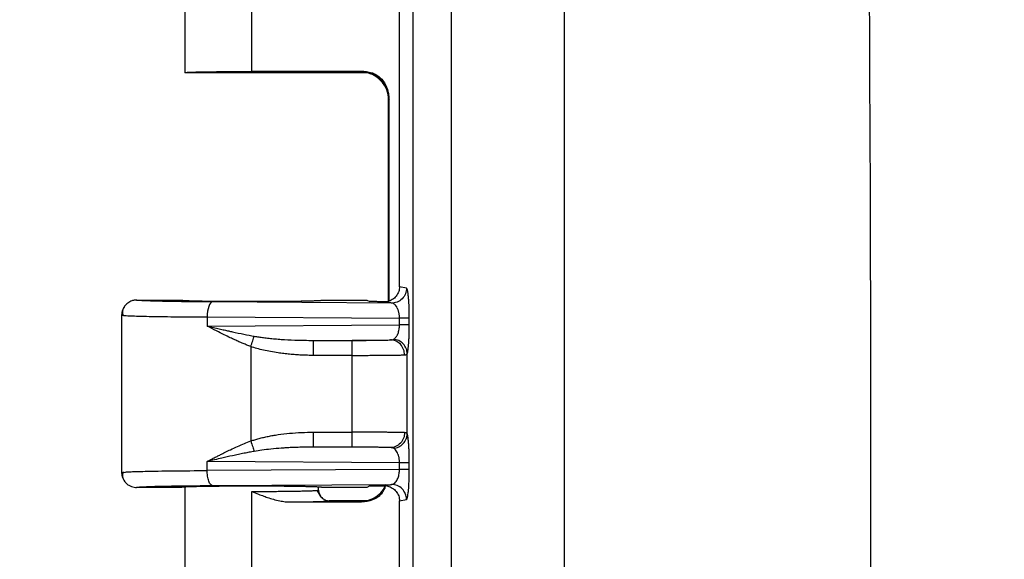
# Model space of a CAD drawing. Header units: inches. Extents: x 1 to 43, y 1 to 33.
# Tile 7 of 20: x 10 to 12.3, y 13.2 to 14.4. Entities that reach past the tile are written whole.
import ezdxf

# ---------------------------------------------------------------- set-up
doc = ezdxf.new("R2010")
doc.units = ezdxf.units.IN
doc.header["$LTSCALE"] = 4
doc.header["$MEASUREMENT"] = 0
doc.layers.add('DIMENSIONS', color=140, linetype='Continuous', lineweight=25)
doc.styles.add('SLDTEXTSTYLE0', font='TXT', dxfattribs={"width": 0.7})
doc.dimstyles.new('SLDDIMSTYLE0', dxfattribs={"dimtxt": 0.339844, "dimasz": 0.52, "dimexe": 0, "dimexo": 0.0625, "dimgap": 0.084961, "dimtad": 0, "dimtih": 1, "dimtoh": 1, "dimrnd": 1e-09, "dimzin": 12, "dimdsep": 46, "dimtxsty": 'SLDTEXTSTYLE0', "dimsah": 1, "dimcen": 0.09, "dimadec": 0, "dimazin": 3, "dimtfac": 1, "dimtofl": 0, "dimtmove": 0, "dimatfit": 3, "dimfxl": 0, "dimfrac": 2, "dimtolj": 1, "dimtzin": 12, "dimarcsym": 0})
doc.dimstyles.new('SLDDIMSTYLE2', dxfattribs={"dimtxt": 0.339844, "dimasz": 0.52, "dimexe": 0, "dimexo": 0.0625, "dimgap": 0.084961, "dimtad": 0, "dimtih": 1, "dimtoh": 1, "dimrnd": 1e-09, "dimzin": 4, "dimdsep": 46, "dimtxsty": 'SLDTEXTSTYLE0', "dimsah": 1, "dimcen": 0.09, "dimadec": 0, "dimazin": 1, "dimtfac": 1, "dimtofl": 0, "dimtmove": 0, "dimatfit": 3, "dimfxl": 0, "dimfrac": 2, "dimtolj": 1, "dimtzin": 12, "dimarcsym": 0})

# ---------------------------------------------------------------- blocks, each defined once
blk = doc.blocks.new('_D_3')
at = {"layer": 'DIMENSIONS'}
for p, q in [((10.2606, 18.4229), (10.2606, 24.3305)), ((20.9368, 13.4891), (20.9368, 24.3305)), ((10.2606, 23.8305), (14.5464, 23.8305)), ((15.0069, 23.8305), (14.8928, 23.8305)), ((14.8928, 23.8305), (14.8928, 23.2904)), ((16.2995, 23.8305), (16.4136, 23.8305)), ((16.4136, 23.8305), (16.4136, 23.2904)), ((20.9368, 23.8305), (16.76, 23.8305)), ((14.8928, 23.2904), (15.0069, 23.2904)), ((16.4136, 23.2904), (16.2995, 23.2904))]:
    blk.add_line(p, q, dxfattribs=at)
for points in [[(10.2606, 23.8305), (10.7806, 23.7505), (10.7806, 23.9105)], [(20.9368, 23.8305), (20.4168, 23.9105), (20.4168, 23.7505)]]:
    blk.add_solid(points, dxfattribs=at)
at = {"layer": 'DIMENSIONS', "char_height": 0.33333, "attachment_point": 1, "style": 'SLDTEXTSTYLE0'}
for s, insert in [('10.68', (15.0069, 24.3363)), ('271.2', (15.0069, 23.7201))]:
    blk.add_mtext(s, dxfattribs=dict(at, insert=insert))
blk = doc.blocks.new('_D_4')
at = {"layer": 'DIMENSIONS'}
for p, q in [((12.1059, 19.3016), (6.2955, 19.3016)), ((6.7955, 19.3016), (6.7955, 14.294)), ((6.1492, 13.6778), (6.0351, 13.6778)), ((6.0351, 13.6778), (6.0351, 13.1377)), ((7.4418, 13.6778), (7.5559, 13.6778)), ((7.5559, 13.6778), (7.5559, 13.1377)), ((6.0351, 13.1377), (6.1492, 13.1377)), ((7.5559, 13.1377), (7.4418, 13.1377)), ((6.7955, 7.2766), (6.7955, 13.0616)), ((12.1059, 7.2766), (6.2955, 7.2766))]:
    blk.add_line(p, q, dxfattribs=at)
for points in [[(6.7955, 19.3016), (6.7155, 18.7816), (6.8755, 18.7816)], [(6.7955, 7.2766), (6.8755, 7.7966), (6.7155, 7.7966)]]:
    blk.add_solid(points, dxfattribs=at)
at = {"layer": 'DIMENSIONS', "char_height": 0.33333, "attachment_point": 1, "style": 'SLDTEXTSTYLE0'}
for s, insert in [('12.03', (6.1492, 14.1836)), ('305.4', (6.1492, 13.5674))]:
    blk.add_mtext(s, dxfattribs=dict(at, insert=insert))
blk = doc.blocks.new('_D_6')
at = {"layer": 'DIMENSIONS'}
for p, q in [((10.9586, 18.9914), (8.1853, 18.9914)), ((8.6853, 18.9914), (8.6853, 14.294)), ((8.039, 13.6778), (7.9248, 13.6778)), ((7.9248, 13.6778), (7.9248, 13.1377)), ((9.3316, 13.6778), (9.4457, 13.6778)), ((9.4457, 13.6778), (9.4457, 13.1377)), ((7.9248, 13.1377), (8.039, 13.1377)), ((9.4457, 13.1377), (9.3316, 13.1377)), ((8.6853, 7.5869), (8.6853, 13.0616)), ((10.9586, 7.5869), (8.1853, 7.5869))]:
    blk.add_line(p, q, dxfattribs=at)
for points in [[(8.6853, 18.9914), (8.6053, 18.4714), (8.7653, 18.4714)], [(8.6853, 7.5869), (8.7653, 8.1069), (8.6053, 8.1069)]]:
    blk.add_solid(points, dxfattribs=at)
at = {"layer": 'DIMENSIONS', "char_height": 0.33333, "attachment_point": 1, "style": 'SLDTEXTSTYLE0'}
for s, insert in [('11.40', (8.039, 14.1836)), ('289.7', (8.039, 13.5674))]:
    blk.add_mtext(s, dxfattribs=dict(at, insert=insert))
blk = doc.blocks.new('_D_7')
at = {"layer": 'DIMENSIONS'}
for p, q in [((12.2718, 19.9141), (4.4057, 19.9141)), ((4.9057, 19.9141), (4.9057, 14.294)), ((4.2594, 13.6778), (4.1453, 13.6778)), ((4.1453, 13.6778), (4.1453, 13.1377)), ((5.552, 13.6778), (5.6661, 13.6778)), ((5.6661, 13.6778), (5.6661, 13.1377)), ((4.1453, 13.1377), (4.2594, 13.1377)), ((5.6661, 13.1377), (5.552, 13.1377)), ((4.9057, 6.6641), (4.9057, 13.0616)), ((12.2718, 6.6641), (4.4057, 6.6641))]:
    blk.add_line(p, q, dxfattribs=at)
for points in [[(4.9057, 19.9141), (4.8257, 19.3941), (4.9857, 19.3941)], [(4.9057, 6.6641), (4.9857, 7.1841), (4.8257, 7.1841)]]:
    blk.add_solid(points, dxfattribs=at)
at = {"layer": 'DIMENSIONS', "char_height": 0.33333, "attachment_point": 1, "style": 'SLDTEXTSTYLE0'}
for s, insert in [('13.25', (4.2594, 14.1836)), ('336.6', (4.2594, 13.5674))]:
    blk.add_mtext(s, dxfattribs=dict(at, insert=insert))

msp = doc.modelspace()

# ---------------------------------------------------------------- linework, layer by layer
for p, q in [((10.9409, 18.711), (10.9409, 7.8672)), ((11.0305, 18.711), (11.0305, 7.8672)), ((11.2943, 17.6836), (11.2943, 8.8946)), ((10.4081, 14.8204), (10.4081, 14.2888)), ((10.5643, 14.2918), (10.5643, 14.811)), ((10.9096, 13.7891), (10.9096, 14.7892)), ((10.4081, 14.2891), (10.8362, 14.2891)), ((10.8208, 14.2918), (10.5643, 14.2918)), ((10.8208, 14.2918), (10.8192, 14.2903)), ((10.8477, 14.2876), (10.8362, 14.2891)), ((10.8842, 13.7557), (10.8842, 14.2253)), ((10.8858, 13.7563), (10.8858, 14.2268)), ((10.9259, 13.7858), (10.9096, 13.7891)), ((10.2956, 13.7579), (10.4006, 13.7579)), ((10.891, 13.7508), (10.4724, 13.7535)), ((10.7281, 13.7579), (10.8332, 13.7579)), ((10.8332, 13.7579), (10.84, 13.7545)), ((10.2606, 13.7232), (10.2606, 13.355)), ((10.2606, 13.7229), (10.267, 13.7221)), ((10.2606, 13.7229), (10.2653, 13.7222)), ((10.4604, 13.7185), (10.4604, 13.6973)), ((10.4604, 13.7185), (10.9096, 13.7156)), ((10.9096, 13.7001), (10.9096, 13.7156)), ((10.9325, 13.7001), (10.9325, 13.7156)), ((10.4604, 13.6973), (10.9096, 13.7001)), ((10.7087, 13.6638), (10.8883, 13.6649)), ((10.7087, 13.6638), (10.7989, 13.6638)), ((10.5622, 13.6494), (10.5622, 13.4289)), ((10.7992, 13.6288), (10.709, 13.6288)), ((10.7992, 13.4494), (10.7992, 13.6288)), ((10.9277, 13.4453), (10.9277, 13.633)), ((10.709, 13.4495), (10.7992, 13.4494)), ((10.8883, 13.4133), (10.7087, 13.4145)), ((10.7989, 13.4144), (10.7087, 13.4145)), ((10.4604, 13.3598), (10.4604, 13.381)), ((10.9096, 13.3781), (10.4604, 13.381)), ((10.9096, 13.3626), (10.4604, 13.3598)), ((10.9096, 13.3626), (10.9096, 13.3781)), ((10.9325, 13.3626), (10.9325, 13.3781)), ((10.2606, 13.3554), (10.2678, 13.356)), ((10.4006, 13.3204), (10.2956, 13.3204)), ((10.4081, 13.3211), (10.4006, 13.3204)), ((10.4081, 13.3212), (10.4081, 12.7888)), ((10.4724, 13.3248), (10.891, 13.3275)), ((10.7206, 13.3141), (10.7206, 13.3204)), ((10.8332, 13.3204), (10.7281, 13.3204)), ((10.84, 13.3238), (10.8332, 13.3204)), ((10.5643, 12.7918), (10.5643, 13.311)), ((10.7256, 13.2991), (10.7176, 13.3138)), ((10.7265, 13.2979), (10.721, 13.3096)), ((10.6443, 13.2867), (10.6842, 13.2868)), ((10.6554, 13.2864), (10.6763, 13.2867)), ((10.6554, 13.2864), (10.8208, 13.2864)), ((10.8362, 13.2891), (10.7456, 13.2891)), ((10.8208, 13.2864), (10.8192, 13.288)), ((10.9096, 13.2892), (10.9259, 13.2925)), ((10.9096, 12.2891), (10.9096, 13.2892))]:
    msp.add_line(p, q)
at = {"flags": 128}
msp.add_lwpolyline([(10.8858, 14.2268), (10.8849, 14.226), (10.8842, 14.2253)], dxfattribs=at)
for centre, radius, start, end in [((-192.8804, 13.2891), 204.8912, 358.771027, 1.228973), ((9.4181, 13.6372), 1.2909, 359.6278, 1.1811), ((9.4181, 13.4411), 1.2909, 358.8189, 0.3722)]:
    msp.add_arc(centre, radius, start, end)
for points, knots in [([(10.4081, 14.2891), (10.4081, 14.2892), (10.4082, 14.2893), (10.4089, 14.2894), (10.4099, 14.2895), (10.4112, 14.2897), (10.4128, 14.2898), (10.4147, 14.2899), (10.4168, 14.29), (10.4191, 14.2901), (10.4216, 14.2902), (10.4242, 14.2903), (10.427, 14.2904), (10.4299, 14.2905), (10.4328, 14.2906), (10.4358, 14.2907), (10.4389, 14.2907), (10.442, 14.2908), (10.4451, 14.2909), (10.4481, 14.2909), (10.4512, 14.291), (10.457, 14.2911), (10.4659, 14.2912), (10.4787, 14.2914), (10.4922, 14.2915), (10.5062, 14.2916), (10.5205, 14.2917), (10.5351, 14.2918), (10.5497, 14.2918), (10.5595, 14.2918), (10.5643, 14.2918)], [0, 0, 0, 0, 0.032422, 0.064064, 0.094925, 0.125006, 0.154305, 0.182824, 0.210562, 0.23752, 0.263696, 0.289092, 0.313707, 0.337541, 0.360595, 0.382868, 0.404359, 0.42507, 0.445001, 0.46415, 0.482519, 0.500106, 0.565555, 0.630157, 0.693913, 0.756822, 0.818885, 0.880103, 0.940474, 1, 1, 1, 1]), ([(10.8192, 14.2903), (10.8192, 14.2902), (10.8192, 14.2902), (10.8196, 14.29), (10.8202, 14.2899), (10.8209, 14.2899), (10.8217, 14.2898), (10.8224, 14.2897), (10.8234, 14.2897), (10.8253, 14.2896), (10.8283, 14.2894), (10.8323, 14.2893), (10.835, 14.2892), (10.8362, 14.2891)], [0, 0, 0, 0, 0.1046567, 0.1983918, 0.2812047, 0.3530929, 0.4140547, 0.4640899, 0.5032, 0.5885512, 0.7507782, 0.8895266, 1, 1, 1, 1]), ([(10.8842, 14.2253), (10.8842, 14.2329), (10.8828, 14.2412), (10.8765, 14.2572), (10.8715, 14.2648), (10.8588, 14.2775), (10.8512, 14.2825), (10.8352, 14.2889), (10.8269, 14.2903), (10.8192, 14.2903)], [0, 0, 0, 0, 0.25, 0.25, 0.5, 0.5, 0.75, 0.75, 1, 1, 1, 1]), ([(10.8858, 14.2268), (10.8858, 14.2345), (10.8844, 14.2428), (10.878, 14.2588), (10.8731, 14.2665), (10.8604, 14.2791), (10.8527, 14.2841), (10.8367, 14.2904), (10.8284, 14.2918), (10.8208, 14.2918)], [0, 0, 0, 0, 0.25, 0.25, 0.5, 0.5, 0.75, 0.75, 1, 1, 1, 1]), ([(10.8474, 14.288), (10.852, 14.2859), (10.8612, 14.2818), (10.8749, 14.2661), (10.8839, 14.2461), (10.8844, 14.2314), (10.8847, 14.2244)], [0, 0, 0, 0, 0.2583081, 0.5183934, 0.7690806, 1, 1, 1, 1]), ([(10.9096, 13.7891), (10.9096, 13.7854), (10.909, 13.7816), (10.9064, 13.774), (10.9044, 13.7704), (10.8993, 13.764), (10.8961, 13.7613), (10.8893, 13.7571), (10.8857, 13.7557), (10.8821, 13.7549)], [0, 0, 0, 0, 0.25, 0.25, 0.5, 0.5, 0.75, 0.75, 1, 1, 1, 1]), ([(10.9259, 13.7858), (10.9259, 13.7817), (10.9251, 13.7772), (10.9217, 13.7686), (10.9191, 13.7645), (10.9123, 13.7577), (10.9081, 13.755), (10.8996, 13.7516), (10.8951, 13.7508), (10.891, 13.7508)], [0, 0, 0, 0, 0.25, 0.25, 0.5, 0.5, 0.75, 0.75, 1, 1, 1, 1]), ([(10.9321, 13.7407), (10.932, 13.7422), (10.9319, 13.7452), (10.9317, 13.7497), (10.9314, 13.7542), (10.9311, 13.7588), (10.9307, 13.7639), (10.9302, 13.769), (10.9296, 13.7736), (10.929, 13.7773), (10.9283, 13.7809), (10.9275, 13.7838), (10.9266, 13.7854), (10.9261, 13.7857), (10.9259, 13.7858)], [0, 0, 0, 0, 0.053905, 0.111729, 0.173409, 0.239044, 0.308691, 0.408977, 0.502692, 0.579745, 0.670567, 0.800449, 0.910157, 1, 1, 1, 1]), ([(10.2956, 13.7579), (10.2944, 13.7578), (10.292, 13.7578), (10.2881, 13.7572), (10.2838, 13.756), (10.2793, 13.754), (10.2746, 13.7511), (10.2701, 13.7471), (10.2661, 13.7421), (10.263, 13.7362), (10.2609, 13.7297), (10.2607, 13.7251), (10.2606, 13.7229)], [0, 0, 0, 0, 0.061797, 0.132851, 0.213602, 0.304231, 0.404507, 0.513631, 0.63013, 0.751855, 0.876122, 1, 1, 1, 1]), ([(10.4724, 13.7535), (10.4466, 13.7536), (10.4223, 13.7539), (10.3788, 13.7544), (10.3597, 13.7548), (10.3283, 13.7556), (10.3161, 13.756), (10.2997, 13.7569), (10.2955, 13.7574), (10.2956, 13.7579)], [0, 0, 0, 0, 0.25, 0.25, 0.5, 0.5, 0.75, 0.75, 1, 1, 1, 1]), ([(10.4006, 13.7579), (10.4006, 13.7578), (10.4007, 13.7577), (10.4013, 13.7576), (10.4023, 13.7575), (10.4037, 13.7573), (10.4053, 13.7572), (10.4072, 13.7571), (10.4094, 13.757), (10.4118, 13.7568), (10.4144, 13.7567), (10.4172, 13.7566), (10.4201, 13.7565), (10.4231, 13.7564), (10.4262, 13.7564), (10.4293, 13.7563), (10.4325, 13.7562), (10.4357, 13.7561), (10.439, 13.756), (10.4422, 13.756), (10.4453, 13.7559), (10.4578, 13.7557), (10.4824, 13.7554), (10.5225, 13.7551), (10.5713, 13.755), (10.628, 13.7552), (10.6672, 13.7556), (10.6866, 13.756), (10.6931, 13.7561), (10.6995, 13.7563), (10.7057, 13.7564), (10.7116, 13.7566), (10.717, 13.7569), (10.7216, 13.7571), (10.7252, 13.7573), (10.7276, 13.7576), (10.7279, 13.7578), (10.7281, 13.7579)], [0, 0, 0, 0, 0.016331, 0.032262, 0.047793, 0.062924, 0.077655, 0.091986, 0.105916, 0.119447, 0.132577, 0.145307, 0.157637, 0.169566, 0.181096, 0.192226, 0.202955, 0.213284, 0.223213, 0.232742, 0.24187, 0.250599, 0.33692, 0.420212, 0.500474, 0.621597, 0.749455, 0.767311, 0.786767, 0.807823, 0.830479, 0.854734, 0.880589, 0.908043, 0.937097, 0.967749, 1, 1, 1, 1]), ([(10.4724, 13.7535), (10.4693, 13.7533), (10.4662, 13.7495), (10.4618, 13.7365), (10.4605, 13.7275), (10.4604, 13.7185)], [0, 0, 0, 0, 0.5, 0.5, 1, 1, 1, 1]), ([(10.8748, 13.7541), (10.8736, 13.7541), (10.8709, 13.7541), (10.867, 13.7542), (10.863, 13.7542), (10.8588, 13.7542), (10.8547, 13.7543), (10.8506, 13.7543), (10.8457, 13.7544), (10.8422, 13.7544), (10.84, 13.7545)], [0, 0, 0, 0, 0.09783, 0.201589, 0.311929, 0.429391, 0.554425, 0.668953, 0.800187, 1, 1, 1, 1]), ([(10.8748, 13.7541), (10.8761, 13.7542), (10.8785, 13.7542), (10.8809, 13.7547), (10.8821, 13.7549)], [0, 0, 0, 0, 0.503615, 1, 1, 1, 1]), ([(10.891, 13.7508), (10.8899, 13.751), (10.8872, 13.7516), (10.8829, 13.7525), (10.8787, 13.7533), (10.876, 13.7539), (10.8748, 13.7541)], [0, 0, 0, 0, 0.208467, 0.499955, 0.790822, 1, 1, 1, 1]), ([(10.2671, 13.7432), (10.2652, 13.7397), (10.2614, 13.7327), (10.2631, 13.7254), (10.2639, 13.7218)], [0, 0, 0, 0, 0.501141, 1, 1, 1, 1]), ([(10.9096, 13.7156), (10.9096, 13.7167), (10.9096, 13.7188), (10.9093, 13.7219), (10.9089, 13.725), (10.9083, 13.7281), (10.9076, 13.7312), (10.9067, 13.7341), (10.9057, 13.7369), (10.9041, 13.7404), (10.9017, 13.7443), (10.8987, 13.7476), (10.895, 13.7501), (10.8925, 13.7506), (10.891, 13.7508)], [0, 0, 0, 0, 0.048205, 0.097445, 0.148056, 0.200346, 0.254594, 0.311051, 0.369939, 0.431455, 0.556634, 0.70108, 0.823115, 1, 1, 1, 1]), ([(10.9325, 13.7156), (10.9325, 13.7172), (10.9325, 13.7205), (10.9325, 13.7255), (10.9324, 13.7305), (10.9323, 13.7357), (10.9321, 13.739), (10.9321, 13.7407)], [0, 0, 0, 0, 0.186912, 0.380277, 0.580175, 0.786771, 1, 1, 1, 1]), ([(10.2653, 13.7222), (10.266, 13.7221), (10.2683, 13.7217), (10.288, 13.7209), (10.3274, 13.7198), (10.3886, 13.719), (10.4369, 13.7186), (10.4604, 13.7185)], [0, 0, 0, 0, 0.071392, 0.248048, 0.516417, 0.763756, 1, 1, 1, 1]), ([(10.9325, 13.7156), (10.9319, 13.7156), (10.9295, 13.7156), (10.9214, 13.7156), (10.9158, 13.7156), (10.9096, 13.7156)], [0, 0, 0, 0, 0.5, 0.5, 1, 1, 1, 1]), ([(10.4604, 13.6973), (10.4653, 13.6961), (10.4746, 13.6939), (10.488, 13.6909), (10.4998, 13.6882), (10.5101, 13.6859), (10.5254, 13.6825), (10.5452, 13.6783), (10.5624, 13.6752), (10.5704, 13.6737)], [0, 0, 0, 0, 0.1376, 0.260771, 0.369514, 0.463828, 0.543714, 0.786319, 1, 1, 1, 1]), ([(10.5622, 13.6494), (10.5592, 13.6505), (10.5532, 13.6528), (10.544, 13.6566), (10.5344, 13.6608), (10.5245, 13.6652), (10.5129, 13.6706), (10.4987, 13.6776), (10.4806, 13.6867), (10.4676, 13.6935), (10.4604, 13.6973)], [0, 0, 0, 0, 0.082337, 0.16922, 0.26067, 0.356706, 0.457343, 0.597548, 0.778432, 1, 1, 1, 1]), ([(10.8961, 13.6665), (10.8968, 13.6669), (10.898, 13.6677), (10.8997, 13.6693), (10.9013, 13.6711), (10.9027, 13.6731), (10.904, 13.6753), (10.9051, 13.6775), (10.9064, 13.6805), (10.9076, 13.6844), (10.9088, 13.6895), (10.9095, 13.6948), (10.9096, 13.6984), (10.9096, 13.7001)], [0, 0, 0, 0, 0.096246, 0.187023, 0.272383, 0.352389, 0.427119, 0.496666, 0.561148, 0.679945, 0.791611, 0.897695, 1, 1, 1, 1]), ([(10.9325, 13.7001), (10.9319, 13.7001), (10.9293, 13.7001), (10.9209, 13.7001), (10.9152, 13.7001), (10.9096, 13.7001)], [0, 0, 0, 0, 0.5, 0.5, 1, 1, 1, 1]), ([(10.9298, 13.6442), (10.93, 13.6452), (10.9302, 13.647), (10.9305, 13.6501), (10.9308, 13.6532), (10.9311, 13.6564), (10.9314, 13.6616), (10.9319, 13.6691), (10.9323, 13.6793), (10.9325, 13.6897), (10.9325, 13.6967), (10.9325, 13.7001)], [0, 0, 0, 0, 0.073593, 0.144759, 0.213422, 0.279558, 0.343192, 0.516676, 0.684328, 0.84532, 1, 1, 1, 1]), ([(10.5622, 13.6494), (10.5637, 13.6538), (10.5652, 13.6584), (10.5681, 13.6669), (10.5694, 13.6707), (10.5704, 13.6737)], [0, 0, 0, 0, 0.5, 0.5, 1, 1, 1, 1]), ([(10.5704, 13.6737), (10.5738, 13.6731), (10.5811, 13.6719), (10.5925, 13.6703), (10.6052, 13.6687), (10.619, 13.6674), (10.6389, 13.6658), (10.669, 13.6641), (10.694, 13.6639), (10.7087, 13.6638)], [0, 0, 0, 0, 0.0752031, 0.1586097, 0.2502355, 0.3500922, 0.4581892, 0.6832023, 1, 1, 1, 1]), ([(10.7989, 13.6638), (10.8039, 13.6638), (10.8088, 13.6638), (10.8185, 13.6638), (10.8231, 13.6639), (10.8326, 13.6639), (10.8372, 13.664), (10.8459, 13.664), (10.85, 13.6641), (10.862, 13.6642), (10.8689, 13.6644), (10.8806, 13.6646), (10.8851, 13.6648), (10.8883, 13.6649)], [0, 0, 0, 0, 0.125, 0.125, 0.25, 0.25, 0.375, 0.375, 0.5, 0.5, 0.75, 0.75, 1, 1, 1, 1]), ([(10.7992, 13.6288), (10.7991, 13.6379), (10.7991, 13.6469), (10.799, 13.6598), (10.799, 13.6637), (10.7989, 13.6638)], [0, 0, 0, 0, 0.5, 0.5, 1, 1, 1, 1]), ([(10.8883, 13.6649), (10.8899, 13.665), (10.8929, 13.6651), (10.8951, 13.6661), (10.8961, 13.6665)], [0, 0, 0, 0, 0.526448, 1, 1, 1, 1]), ([(10.9215, 13.6299), (10.9214, 13.6341), (10.9207, 13.6385), (10.9174, 13.6471), (10.9149, 13.6512), (10.9084, 13.658), (10.9045, 13.6607), (10.8964, 13.6641), (10.8922, 13.6649), (10.8883, 13.6649)], [0, 0, 0, 0, 0.25, 0.25, 0.5, 0.5, 0.75, 0.75, 1, 1, 1, 1]), ([(10.9277, 13.633), (10.9276, 13.6368), (10.9269, 13.6409), (10.9237, 13.6487), (10.9212, 13.6524), (10.9152, 13.6588), (10.9115, 13.6614), (10.9039, 13.665), (10.8999, 13.6661), (10.8961, 13.6665)], [0, 0, 0, 0, 0.25, 0.25, 0.5, 0.5, 0.75, 0.75, 1, 1, 1, 1]), ([(10.709, 13.6288), (10.7042, 13.6288), (10.6947, 13.6289), (10.6806, 13.6294), (10.6667, 13.6302), (10.6529, 13.6313), (10.6394, 13.6328), (10.6246, 13.6347), (10.6088, 13.6373), (10.5923, 13.6408), (10.5768, 13.6446), (10.5669, 13.6478), (10.5622, 13.6494)], [0, 0, 0, 0, 0.096247, 0.191155, 0.284775, 0.377162, 0.468372, 0.558461, 0.678167, 0.791512, 0.898706, 1, 1, 1, 1]), ([(10.9277, 13.633), (10.9279, 13.6335), (10.9282, 13.6346), (10.9287, 13.6366), (10.9291, 13.6389), (10.9295, 13.6414), (10.9297, 13.6433), (10.9298, 13.6442)], [0, 0, 0, 0, 0.212192, 0.418219, 0.618097, 0.811954, 1, 1, 1, 1]), ([(10.7992, 13.6288), (10.8016, 13.6288), (10.8065, 13.6288), (10.8138, 13.6288), (10.8213, 13.6288), (10.8288, 13.6289), (10.8363, 13.6289), (10.8439, 13.6289), (10.8513, 13.629), (10.8587, 13.629), (10.866, 13.6291), (10.8731, 13.6291), (10.88, 13.6292), (10.8866, 13.6293), (10.8929, 13.6293), (10.8989, 13.6294), (10.9044, 13.6295), (10.9095, 13.6296), (10.9141, 13.6297), (10.9182, 13.6298), (10.9204, 13.6299), (10.9215, 13.6299)], [0, 0, 0, 0, 0.045128, 0.091077, 0.137852, 0.185456, 0.233891, 0.283163, 0.333277, 0.384235, 0.436035, 0.488672, 0.542144, 0.596452, 0.6516, 0.707585, 0.764404, 0.82205, 0.880526, 0.93984, 1, 1, 1, 1]), ([(10.9215, 13.6299), (10.9221, 13.63), (10.9234, 13.6301), (10.925, 13.6305), (10.9262, 13.6311), (10.9272, 13.6319), (10.9275, 13.6326), (10.9277, 13.633)], [0, 0, 0, 0, 0.211874, 0.417991, 0.618314, 0.812396, 1, 1, 1, 1]), ([(10.5622, 13.4289), (10.5653, 13.4299), (10.5717, 13.432), (10.5817, 13.4348), (10.5921, 13.4374), (10.603, 13.4397), (10.6144, 13.4419), (10.631, 13.4445), (10.6531, 13.4471), (10.6807, 13.4491), (10.6995, 13.4493), (10.709, 13.4495)], [0, 0, 0, 0, 0.066753, 0.13616, 0.208303, 0.283254, 0.361075, 0.441825, 0.62264, 0.808552, 1, 1, 1, 1]), ([(10.7989, 13.4144), (10.799, 13.4146), (10.799, 13.4184), (10.7991, 13.4314), (10.7991, 13.4404), (10.7992, 13.4494)], [0, 0, 0, 0, 0.5, 0.5, 1, 1, 1, 1]), ([(10.9215, 13.4483), (10.9207, 13.4483), (10.9191, 13.4484), (10.9163, 13.4485), (10.9132, 13.4486), (10.9098, 13.4486), (10.9062, 13.4487), (10.9023, 13.4488), (10.8981, 13.4489), (10.8938, 13.4489), (10.8893, 13.449), (10.8845, 13.449), (10.8797, 13.4491), (10.8746, 13.4491), (10.8695, 13.4492), (10.8643, 13.4492), (10.859, 13.4493), (10.8536, 13.4493), (10.8481, 13.4493), (10.8427, 13.4493), (10.8372, 13.4494), (10.8317, 13.4494), (10.8262, 13.4494), (10.8207, 13.4494), (10.8152, 13.4494), (10.8098, 13.4494), (10.8045, 13.4494), (10.8009, 13.4494), (10.7992, 13.4494)], [0, 0, 0, 0, 0.044048, 0.087643, 0.130787, 0.173485, 0.21574, 0.257553, 0.298923, 0.339848, 0.380325, 0.420354, 0.459935, 0.499069, 0.537758, 0.576, 0.613795, 0.65114, 0.688034, 0.724477, 0.760471, 0.796018, 0.83112, 0.865778, 0.899994, 0.933768, 0.967103, 1, 1, 1, 1]), ([(10.9215, 13.4483), (10.9214, 13.4442), (10.9207, 13.4398), (10.9174, 13.4312), (10.9149, 13.4271), (10.9084, 13.4202), (10.9045, 13.4176), (10.8964, 13.4141), (10.8922, 13.4133), (10.8883, 13.4133)], [0, 0, 0, 0, 0.25, 0.25, 0.5, 0.5, 0.75, 0.75, 1, 1, 1, 1]), ([(10.8961, 13.4118), (10.8999, 13.4122), (10.9039, 13.4133), (10.9115, 13.4169), (10.9152, 13.4195), (10.9212, 13.4258), (10.9237, 13.4296), (10.9269, 13.4374), (10.9276, 13.4414), (10.9277, 13.4453)], [0, 0, 0, 0, 0.25, 0.25, 0.5, 0.5, 0.75, 0.75, 1, 1, 1, 1]), ([(10.9277, 13.4453), (10.9275, 13.4456), (10.9272, 13.4464), (10.9262, 13.4472), (10.925, 13.4478), (10.9234, 13.4482), (10.9221, 13.4483), (10.9215, 13.4483)], [0, 0, 0, 0, 0.187806, 0.382007, 0.582268, 0.788268, 1, 1, 1, 1]), ([(10.9298, 13.434), (10.9297, 13.435), (10.9295, 13.4368), (10.9291, 13.4393), (10.9287, 13.4416), (10.9282, 13.4437), (10.9279, 13.4447), (10.9277, 13.4453)], [0, 0, 0, 0, 0.187915, 0.381711, 0.581593, 0.787686, 1, 1, 1, 1]), ([(10.9325, 13.3781), (10.9325, 13.3798), (10.9325, 13.3832), (10.9325, 13.3884), (10.9324, 13.3936), (10.9322, 13.3988), (10.9321, 13.4039), (10.9318, 13.409), (10.9316, 13.4139), (10.9313, 13.4189), (10.9309, 13.4241), (10.9304, 13.4294), (10.93, 13.4325), (10.9298, 13.434)], [0, 0, 0, 0, 0.076595, 0.154788, 0.234531, 0.315911, 0.398984, 0.483692, 0.569863, 0.657318, 0.76451, 0.878774, 1, 1, 1, 1]), ([(10.4604, 13.381), (10.4636, 13.3827), (10.4699, 13.386), (10.479, 13.3907), (10.4874, 13.395), (10.4952, 13.3989), (10.5023, 13.4025), (10.5086, 13.4056), (10.5182, 13.4102), (10.531, 13.416), (10.5469, 13.4229), (10.5572, 13.4269), (10.5622, 13.4289)], [0, 0, 0, 0, 0.100394, 0.193278, 0.278654, 0.35652, 0.42688, 0.489732, 0.545081, 0.709272, 0.860884, 1, 1, 1, 1]), ([(10.5622, 13.4289), (10.5638, 13.4241), (10.5654, 13.4193), (10.5683, 13.411), (10.5695, 13.4074), (10.5704, 13.4046)], [0, 0, 0, 0, 0.5, 0.5, 1, 1, 1, 1]), ([(10.7087, 13.4145), (10.7023, 13.4144), (10.6903, 13.4144), (10.6732, 13.414), (10.6582, 13.4135), (10.6452, 13.4128), (10.6291, 13.4118), (10.6103, 13.4101), (10.5892, 13.4077), (10.5763, 13.4056), (10.5704, 13.4046)], [0, 0, 0, 0, 0.137713, 0.260752, 0.369118, 0.462812, 0.541834, 0.717389, 0.870092, 1, 1, 1, 1]), ([(10.8883, 13.4133), (10.8867, 13.4134), (10.8838, 13.4135), (10.8802, 13.4136), (10.8776, 13.4137), (10.8763, 13.4137), (10.8718, 13.4138), (10.8686, 13.4139), (10.8616, 13.414), (10.858, 13.4141), (10.846, 13.4142), (10.8372, 13.4143), (10.8185, 13.4144), (10.8088, 13.4144), (10.7989, 13.4144)], [0, 0, 0, 0, 0.125, 0.1875, 0.1875, 0.25, 0.25, 0.375, 0.375, 0.5, 0.5, 0.75, 0.75, 1, 1, 1, 1]), ([(10.8961, 13.4118), (10.8957, 13.412), (10.8947, 13.4125), (10.8929, 13.4129), (10.8907, 13.4132), (10.8891, 13.4133), (10.8883, 13.4133)], [0, 0, 0, 0, 0.231074, 0.473921, 0.729855, 1, 1, 1, 1]), ([(10.9096, 13.3781), (10.9096, 13.3791), (10.9096, 13.3811), (10.9093, 13.3841), (10.909, 13.3871), (10.9085, 13.3901), (10.9078, 13.393), (10.907, 13.3958), (10.9057, 13.3996), (10.9035, 13.4041), (10.9002, 13.4089), (10.8975, 13.4108), (10.8961, 13.4118)], [0, 0, 0, 0, 0.058153, 0.117281, 0.177746, 0.239889, 0.304021, 0.370429, 0.439368, 0.597462, 0.784011, 1, 1, 1, 1]), ([(10.5704, 13.4046), (10.5665, 13.4039), (10.5585, 13.4024), (10.5462, 13.4), (10.5332, 13.3974), (10.5159, 13.3937), (10.4914, 13.3882), (10.4718, 13.3836), (10.4604, 13.381)], [0, 0, 0, 0, 0.1027251, 0.2126226, 0.3296955, 0.4539464, 0.6819862, 1, 1, 1, 1]), ([(10.891, 13.3275), (10.8917, 13.3275), (10.8929, 13.3276), (10.8946, 13.3282), (10.8961, 13.329), (10.8974, 13.3298), (10.8993, 13.3313), (10.9017, 13.334), (10.9044, 13.3383), (10.9063, 13.3429), (10.9078, 13.3475), (10.9088, 13.3525), (10.9095, 13.3575), (10.9096, 13.361), (10.9096, 13.3626)], [0, 0, 0, 0, 0.077256, 0.145774, 0.205556, 0.256603, 0.298921, 0.443048, 0.568374, 0.665424, 0.756114, 0.841349, 0.92222, 1, 1, 1, 1]), ([(10.9325, 13.3781), (10.9319, 13.3781), (10.9295, 13.3781), (10.9214, 13.3781), (10.9158, 13.3781), (10.9096, 13.3781)], [0, 0, 0, 0, 0.5, 0.5, 1, 1, 1, 1]), ([(10.9325, 13.3626), (10.9319, 13.3626), (10.9293, 13.3626), (10.9208, 13.3626), (10.9152, 13.3626), (10.9096, 13.3626)], [0, 0, 0, 0, 0.5, 0.5, 1, 1, 1, 1]), ([(10.9321, 13.3374), (10.9321, 13.3389), (10.9322, 13.3417), (10.9323, 13.346), (10.9324, 13.3507), (10.9325, 13.3562), (10.9325, 13.3605), (10.9325, 13.3626)], [0, 0, 0, 0, 0.182353, 0.352887, 0.511647, 0.746927, 1, 1, 1, 1]), ([(10.2606, 13.3554), (10.2606, 13.3545), (10.2606, 13.3521), (10.2613, 13.3476), (10.2631, 13.3418), (10.2663, 13.3358), (10.2709, 13.3302), (10.2767, 13.3256), (10.2833, 13.3224), (10.2896, 13.3207), (10.2937, 13.3205), (10.2956, 13.3204)], [0, 0, 0, 0, 0.047889, 0.130113, 0.250185, 0.374455, 0.500097, 0.645125, 0.777707, 0.896116, 1, 1, 1, 1]), ([(10.2639, 13.3565), (10.2631, 13.3528), (10.2614, 13.3456), (10.2652, 13.3386), (10.2671, 13.335)], [0, 0, 0, 0, 0.498858, 1, 1, 1, 1]), ([(10.2678, 13.356), (10.2704, 13.3563), (10.276, 13.3571), (10.3165, 13.3582), (10.3769, 13.3592), (10.4333, 13.3596), (10.4604, 13.3598)], [0, 0, 0, 0, 0.201609, 0.437424, 0.729691, 1, 1, 1, 1]), ([(10.4724, 13.3248), (10.471, 13.3249), (10.4695, 13.3257), (10.4666, 13.3291), (10.4652, 13.3318), (10.4628, 13.3386), (10.4619, 13.3427), (10.4607, 13.3513), (10.4604, 13.3557), (10.4604, 13.3598)], [0, 0, 0, 0, 0.25, 0.25, 0.5, 0.5, 0.75, 0.75, 1, 1, 1, 1]), ([(10.2956, 13.3204), (10.2955, 13.3209), (10.2997, 13.3213), (10.3161, 13.3223), (10.3283, 13.3227), (10.3597, 13.3235), (10.3788, 13.3238), (10.4223, 13.3244), (10.4466, 13.3246), (10.4724, 13.3248)], [0, 0, 0, 0, 0.25, 0.25, 0.5, 0.5, 0.75, 0.75, 1, 1, 1, 1]), ([(10.7281, 13.3204), (10.728, 13.3204), (10.7279, 13.3205), (10.7273, 13.3207), (10.7263, 13.3208), (10.725, 13.3209), (10.7233, 13.3211), (10.7214, 13.3212), (10.7192, 13.3213), (10.7168, 13.3214), (10.7142, 13.3215), (10.7114, 13.3216), (10.7085, 13.3217), (10.7055, 13.3218), (10.7024, 13.3219), (10.6993, 13.322), (10.6961, 13.3221), (10.6929, 13.3221), (10.6897, 13.3222), (10.6865, 13.3223), (10.6833, 13.3223), (10.6709, 13.3226), (10.6462, 13.3229), (10.6061, 13.3232), (10.5573, 13.3233), (10.5006, 13.3231), (10.4614, 13.3226), (10.442, 13.3223), (10.4355, 13.3221), (10.4291, 13.322), (10.4229, 13.3218), (10.417, 13.3216), (10.4116, 13.3214), (10.407, 13.3212), (10.4035, 13.3209), (10.401, 13.3207), (10.4007, 13.3205), (10.4006, 13.3204)], [0, 0, 0, 0, 0.016331, 0.032262, 0.047793, 0.062924, 0.077655, 0.091986, 0.105916, 0.119447, 0.132577, 0.145307, 0.157637, 0.169566, 0.181096, 0.192226, 0.202955, 0.213284, 0.223213, 0.232742, 0.24187, 0.250599, 0.33692, 0.420212, 0.500474, 0.621597, 0.749455, 0.767311, 0.786767, 0.807823, 0.830479, 0.854734, 0.880589, 0.908043, 0.937097, 0.967749, 1, 1, 1, 1]), ([(10.8192, 13.288), (10.8249, 13.288), (10.8309, 13.2887), (10.8429, 13.2921), (10.8488, 13.2948), (10.8599, 13.3019), (10.8649, 13.3063), (10.8734, 13.3165), (10.8768, 13.3222), (10.8792, 13.3281)], [0, 0, 0, 0, 0.25, 0.25, 0.5, 0.5, 0.75, 0.75, 1, 1, 1, 1]), ([(10.8208, 13.2864), (10.8299, 13.2876), (10.8488, 13.2901), (10.8688, 13.3045), (10.8749, 13.3169), (10.8767, 13.3203)], [0, 0, 0, 0, 0.399772, 0.831899, 1, 1, 1, 1]), ([(10.84, 13.3238), (10.843, 13.3238), (10.8479, 13.3239), (10.8552, 13.324), (10.8617, 13.3241), (10.8683, 13.3241), (10.8727, 13.3241), (10.8748, 13.3241)], [0, 0, 0, 0, 0.273618, 0.461026, 0.658416, 0.837285, 1, 1, 1, 1]), ([(10.8748, 13.3241), (10.876, 13.3244), (10.8787, 13.3249), (10.883, 13.3258), (10.8872, 13.3267), (10.8899, 13.3272), (10.891, 13.3275)], [0, 0, 0, 0, 0.2129635, 0.5000453, 0.7915366, 1, 1, 1, 1]), ([(10.8821, 13.3233), (10.8813, 13.3235), (10.8797, 13.3238), (10.8773, 13.3241), (10.8757, 13.3241), (10.8748, 13.3241)], [0, 0, 0, 0, 0.329943, 0.663641, 1, 1, 1, 1]), ([(10.8821, 13.3233), (10.8857, 13.3225), (10.8893, 13.3211), (10.8961, 13.317), (10.8993, 13.3143), (10.9044, 13.3079), (10.9064, 13.3042), (10.909, 13.2967), (10.9096, 13.2929), (10.9096, 13.2892)], [0, 0, 0, 0, 0.25, 0.25, 0.5, 0.5, 0.75, 0.75, 1, 1, 1, 1]), ([(10.9259, 13.2925), (10.9259, 13.3016), (10.9221, 13.3107), (10.9092, 13.3237), (10.9002, 13.3274), (10.891, 13.3275)], [0, 0, 0, 0, 0.5, 0.5, 1, 1, 1, 1]), ([(10.9259, 13.2925), (10.926, 13.2925), (10.9261, 13.2925), (10.9266, 13.2928), (10.9273, 13.2939), (10.9281, 13.2966), (10.929, 13.3008), (10.9299, 13.3068), (10.9307, 13.3142), (10.9313, 13.3221), (10.9318, 13.3297), (10.932, 13.3349), (10.9321, 13.3374)], [0, 0, 0, 0, 0.021103, 0.05789, 0.1781, 0.294365, 0.407421, 0.549989, 0.691542, 0.803165, 0.905989, 1, 1, 1, 1]), ([(10.5643, 13.311), (10.5669, 13.311), (10.5721, 13.311), (10.5799, 13.311), (10.5877, 13.311), (10.5955, 13.3111), (10.6033, 13.3111), (10.611, 13.3111), (10.6187, 13.3112), (10.6263, 13.3113), (10.6338, 13.3113), (10.6411, 13.3114), (10.6483, 13.3115), (10.6553, 13.3116), (10.6621, 13.3117), (10.6686, 13.3118), (10.675, 13.3119), (10.6814, 13.3121), (10.6878, 13.3122), (10.6941, 13.3124), (10.7001, 13.3126), (10.7056, 13.3128), (10.7106, 13.313), (10.7148, 13.3133), (10.718, 13.3135), (10.7201, 13.3138), (10.7204, 13.314), (10.7206, 13.3141)], [0, 0, 0, 0, 0.031566, 0.063385, 0.095456, 0.12778, 0.160357, 0.193186, 0.226267, 0.259602, 0.293189, 0.327029, 0.361121, 0.395467, 0.430065, 0.464916, 0.50002, 0.538205, 0.579016, 0.622452, 0.668513, 0.7172, 0.768511, 0.822447, 0.879007, 0.938192, 1, 1, 1, 1]), ([(10.5643, 13.311), (10.5697, 13.3088), (10.5791, 13.305), (10.5925, 13.3001), (10.6051, 13.2956), (10.6188, 13.2916), (10.6326, 13.2885), (10.6449, 13.2867), (10.6522, 13.2865), (10.6554, 13.2864)], [0, 0, 0, 0, 0.184984, 0.319959, 0.451455, 0.60821, 0.767652, 0.899287, 1, 1, 1, 1]), ([(10.7206, 13.3141), (10.7206, 13.3133), (10.7206, 13.3113), (10.7212, 13.3081), (10.7224, 13.3044), (10.7245, 13.3003), (10.7276, 13.2965), (10.7309, 13.2938), (10.7337, 13.2921), (10.7367, 13.2907), (10.7406, 13.2894), (10.7439, 13.2892), (10.7456, 13.2891)], [0, 0, 0, 0, 0.064468, 0.148364, 0.25027, 0.365066, 0.500091, 0.621086, 0.684857, 0.750343, 0.87404, 1, 1, 1, 1]), ([(10.6763, 13.2867), (10.6818, 13.2868), (10.7001, 13.287), (10.7224, 13.2876), (10.7416, 13.2883), (10.7442, 13.2889), (10.7456, 13.2891)], [0, 0, 0, 0, 0.127048, 0.418026, 0.708979, 1, 1, 1, 1]), ([(10.8362, 13.2891), (10.835, 13.2891), (10.8322, 13.289), (10.8283, 13.2889), (10.8252, 13.2887), (10.822, 13.2885), (10.8201, 13.2883), (10.8192, 13.2881), (10.8192, 13.288), (10.8192, 13.288)], [0, 0, 0, 0, 0.112531, 0.252828, 0.417645, 0.501689, 0.748834, 0.87443, 1, 1, 1, 1])]:
    msp.add_open_spline(points, degree=3, knots=knots)

# ---------------------------------------------------------------- dimensions: what is measured, and where the dimension line sits
at = {"layer": 'DIMENSIONS'}
dim = msp.add_linear_dim(base=(10.2606, 23.8305), p1=(20.9368, 13.2891), p2=(10.2606, 18.2229), dimstyle='SLDDIMSTYLE0', dxfattribs=at)
dim.commit()
dim.dimension.update_dxf_attribs({"geometry": '_D_3', "text_midpoint": (15.6532, 23.8305), "dimtype": 160})
for base, p1, p2, dimstyle, picture, middle in [((4.9057, 6.6641), (12.4718, 19.9141), (12.4718, 6.6641), 'SLDDIMSTYLE0', '_D_7', (4.9057, 13.6778)), ((6.7954932, 7.2766312), (12.3058514, 19.3016313), (12.3058514, 7.2766312), 'SLDDIMSTYLE0', '_D_4', (6.7954932, 13.6778023)), ((8.6853, 7.5869), (11.1586, 18.9914), (11.1586, 7.5869), 'SLDDIMSTYLE2', '_D_6', (8.6853, 13.6778))]:
    dim = msp.add_linear_dim(base=base, p1=p1, p2=p2, angle=90, dimstyle=dimstyle, dxfattribs=at)
    dim.commit()
    dim.dimension.update_dxf_attribs({"geometry": picture, "text_midpoint": middle, "dimtype": 160})

doc.saveas('drawing.dxf')
